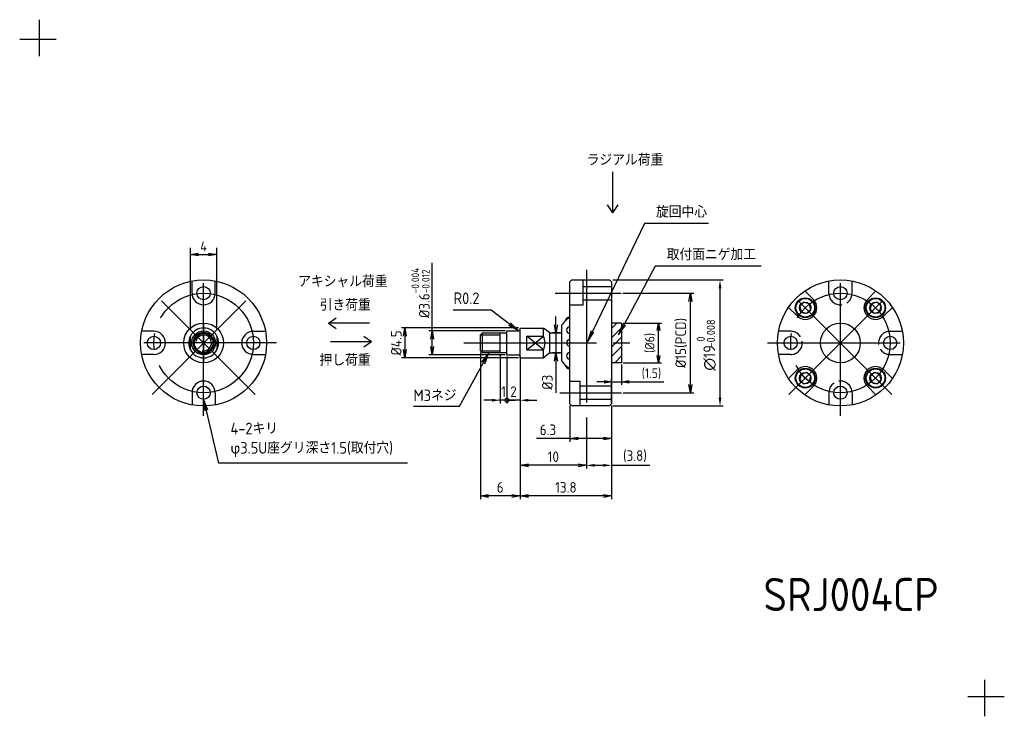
# Model space of a CAD drawing. Header units: millimetres. Extents: x 0 to 148, y 0 to 105.
import ezdxf
from ezdxf.enums import TextEntityAlignment as Align

# ---------------------------------------------------------------- set-up
doc = ezdxf.new("R2010")
doc.units = ezdxf.units.MM
doc.header["$LTSCALE"] = 2
for name, pattern in [('AM_ISO08W050', [18, 12, -1.5, 3, -1.5]), ('AM_ISO08W050x2', [9, 6, -0.75, 1.5, -0.75]), ('Amconstr', [9999, 9999, 0]), ('GEN3', [6.25, 5, -1.25]), ('GEN7', [13.75, 10, -1.25, 1.25, -1.25]), ('GEN7A', [6.875, 5, -0.625, 0.625, -0.625])]:
    doc.linetypes.add(name, pattern=pattern)
for name, color, linetype in [('0N', 7, 'Continuous'), ('3', 6, 'GEN3'), ('4', 3, 'Continuous'), ('5', 3, 'Continuous'), ('6', 2, 'Continuous'), ('7', 4, 'GEN7'), ('7A', 4, 'GEN7A'), ('8', 1, 'Continuous'), ('RAHM2', 1, 'Continuous')]:
    doc.layers.add(name, color=color, linetype=linetype)
for name, color, linetype, lineweight in [('AM_0N', 7, 'Continuous', 50), ('AM_4N', 3, 'Continuous', 25), ('AM_5', 3, 'Continuous', 25), ('AM_7N', 4, 'AM_ISO08W050', 25), ('AM_CL', 1, 'Amconstr', 25)]:
    doc.layers.add(name, color=color, linetype=linetype, lineweight=lineweight)
doc.styles.add('ACISOTS', font='isocp.shx', dxfattribs={"bigfont": 'extfont.shx'})
doc.styles.get("Standard").update_dxf_attribs({"font": 'ISOCP.SHX', "bigfont": 'EXTFONT.SHX'})
doc.dimstyles.new('AM_ISO$0', dxfattribs={"dimtxt": 3.5, "dimasz": 2.5, "dimexe": 1, "dimexo": 1, "dimgap": 1.5, "dimtad": 1, "dimdsep": 46, "dimtxsty": 'STANDARD', "dimcen": 0, "dimclrd": 256, "dimclre": 256, "dimclrt": 2, "dimadec": 0, "dimazin": 2, "dimtp": 0.1, "dimtm": 0.1, "dimtfac": 0.71, "dimtdec": 3, "dimtmove": 0, "dimatfit": 3, "dimfxl": 1, "dimlwd": -1, "dimlwe": -1, "dimarcsym": 0})
doc.dimstyles.new('GEN-ISO$0', dxfattribs={"dimtxt": 3.2, "dimasz": 2.5, "dimexe": 1, "dimexo": 0.5, "dimgap": 1, "dimtad": 1, "dimdsep": 46, "dimtxsty": 'STANDARD', "dimblk1": 'OPEN', "dimblk2": 'OPEN', "dimsah": 1, "dimcen": 0, "dimclrd": 256, "dimclre": 256, "dimclrt": 2, "dimadec": 0, "dimazin": 0, "dimtp": 0.1, "dimtm": 0.1, "dimtfac": 0.71, "dimtdec": 3, "dimtmove": 0, "dimatfit": 3, "dimldrblk": 'OPEN', "dimfxl": 1, "dimtzin": 0, "dimarcsym": 0})

# ---------------------------------------------------------------- blocks, each defined once
blk = doc.blocks.new('_OPEN')
at = {"color": 0, "linetype": 'ByBlock'}
for p, q in [((-1, 0.17), (0, 0)), ((0, 0), (-1, -0.17)), ((0, 0), (-1, 0))]:
    blk.add_line(p, q, dxfattribs=at)
blk = doc.blocks.new('*D37')
at = {"layer": '5', "lineweight": -2, "transparency": 16777216}
for p, q in [((90.99, 63.78), (101.65, 63.78)), ((101.15, 50.03), (101.15, 62.53)), ((91.03, 48.78), (101.65, 48.78))]:
    blk.add_line(p, q, dxfattribs=at)
at = {"layer": 'DEFPOINTS', "color": 0, "transparency": 16777216}
for p in [(90.74, 63.78), (101.15, 63.78), (90.78, 48.78)]:
    blk.add_point(p, dxfattribs=at)
at = {"layer": '5', "lineweight": -2, "transparency": 16777216, "xscale": 1.25, "yscale": 1.25, "zscale": 1.25}
for p, rotation in [((101.15, 63.78), 90), ((101.15, 48.78), 270)]:
    blk.add_blockref('_OPEN', p, dxfattribs=dict(at, rotation=rotation))
at = {"layer": '5', "color": 2, "transparency": 16777216, "insert": (99.77, 56.28), "char_height": 1.6, "attachment_point": 5, "rotation": 90}
blk.add_mtext('%%c15(PCD)', dxfattribs=at)
blk = doc.blocks.new('*D38')
at = {"layer": '5', "lineweight": -2, "transparency": 16777216}
for p, q in [((62.2, 58.08), (62.2, 68.34)), ((73.23, 58.08), (61.7, 58.08)), ((62.2, 55.73), (62.2, 56.83)), ((73.23, 54.48), (61.7, 54.48))]:
    blk.add_line(p, q, dxfattribs=at)
at = {"layer": 'DEFPOINTS', "color": 0, "transparency": 16777216}
for p in [(62.2, 58.08), (73.48, 58.08), (73.48, 54.48)]:
    blk.add_point(p, dxfattribs=at)
at = {"layer": '5', "lineweight": -2, "transparency": 16777216, "xscale": 1.25, "yscale": 1.25, "zscale": 1.25}
for p, rotation in [((62.2, 58.08), 90), ((62.2, 54.48), 270)]:
    blk.add_blockref('_OPEN', p, dxfattribs=dict(at, rotation=rotation))
at = {"layer": '5', "color": 2, "transparency": 16777216, "insert": (60.46, 63.83), "char_height": 1.6, "attachment_point": 5, "rotation": 90}
blk.add_mtext('%%c3.6{}{\\H0.71x;\\C3;\\S-0.004^ -0.012;}', dxfattribs=at)
blk = doc.blocks.new('*S6')
at = {"layer": '5', "color": 3}
for p, q in [((94.22, 74.29), (86.38, 58)), ((103.9, 74.29), (94.22, 74.29))]:
    blk.add_line(p, q, dxfattribs=at)
at = {"layer": '5', "color": 3, "linetype": 'Continuous'}
for p, q in [((86.17, 58.1), (85.62, 56.42)), ((86.38, 58), (85.62, 56.42)), ((85.62, 56.42), (86.59, 57.9))]:
    blk.add_line(p, q, dxfattribs=at)
at = {"layer": '5', "color": 2, "insert": (95.97, 75.16), "char_height": 1.75, "attachment_point": 7, "style": 'ACISOTS'}
blk.add_mtext('旋回中心', dxfattribs=at)
blk = doc.blocks.new('*S7')
at = {"layer": '5', "color": 3, "linetype": 'Continuous'}
for p, q in [((70.75, 54.79), (69.64, 53.4)), ((69.9, 53.25), (70.75, 54.79)), ((70.15, 53.11), (70.75, 54.79))]:
    blk.add_line(p, q, dxfattribs=at)
at = {"layer": '5', "color": 3}
for p, q in [((66.31, 46.75), (69.9, 53.25)), ((59.4, 46.75), (66.31, 46.75))]:
    blk.add_line(p, q, dxfattribs=at)
at = {"layer": '5', "color": 2, "insert": (59.4, 47.5), "char_height": 1.75, "attachment_point": 7, "style": 'ACISOTS'}
blk.add_mtext('M3ネジ', dxfattribs=at)
blk = doc.blocks.new('*D40')
at = {"layer": '5', "lineweight": -2, "transparency": 16777216}
for p, q in [((75.48, 53.78), (75.48, 32.71)), ((89.28, 46.83), (89.28, 32.71)), ((88.03, 33.21), (76.73, 33.21))]:
    blk.add_line(p, q, dxfattribs=at)
at = {"layer": 'DEFPOINTS', "color": 0, "transparency": 16777216}
for p in [(75.48, 54.03), (89.28, 47.08), (75.48, 33.21)]:
    blk.add_point(p, dxfattribs=at)
at = {"layer": '5', "lineweight": -2, "transparency": 16777216, "xscale": 1.25, "yscale": 1.25, "zscale": 1.25, "rotation": 180}
blk.add_blockref('_OPEN', (75.48, 33.21), dxfattribs=at)
at = {"layer": '5', "lineweight": -2, "transparency": 16777216, "xscale": 1.25, "yscale": 1.25, "zscale": 1.25}
blk.add_blockref('_OPEN', (89.28, 33.21), dxfattribs=at)
at = {"layer": '5', "color": 2, "transparency": 16777216, "insert": (82.38, 34.51), "char_height": 1.6, "attachment_point": 5}
blk.add_mtext('13.8', dxfattribs=at)
blk = doc.blocks.new('*D41')
at = {"layer": '5', "lineweight": -2, "transparency": 16777216}
for p, q in [((69.48, 54.83), (69.48, 32.71)), ((75.48, 53.78), (75.48, 32.71)), ((74.23, 33.21), (70.73, 33.21))]:
    blk.add_line(p, q, dxfattribs=at)
at = {"layer": 'DEFPOINTS', "color": 0, "transparency": 16777216}
for p in [(69.48, 55.08), (75.48, 54.03), (69.48, 33.21)]:
    blk.add_point(p, dxfattribs=at)
at = {"layer": '5', "lineweight": -2, "transparency": 16777216, "xscale": 1.25, "yscale": 1.25, "zscale": 1.25, "rotation": 180}
blk.add_blockref('_OPEN', (69.48, 33.21), dxfattribs=at)
at = {"layer": '5', "lineweight": -2, "transparency": 16777216, "xscale": 1.25, "yscale": 1.25, "zscale": 1.25}
blk.add_blockref('_OPEN', (75.48, 33.21), dxfattribs=at)
at = {"layer": '5', "color": 2, "transparency": 16777216, "insert": (72.48, 34.51), "char_height": 1.6, "attachment_point": 5}
blk.add_mtext('6', dxfattribs=at)
blk = doc.blocks.new('*U11')
at = {"layer": 'AM_0N'}
blk.add_circle((27.74, 56.28), 1.5, dxfattribs=at)
at = {"layer": 'AM_4N'}
blk.add_arc((27.74, 56.28), 1.19, 260, 170, dxfattribs=at)
at = {"layer": 'AM_7N', "linetype": 'AM_ISO08W050x2'}
for p, q in [((27.74, 59.28), (27.74, 53.28)), ((30.74, 56.28), (24.74, 56.28))]:
    blk.add_line(p, q, dxfattribs=at)
blk = doc.blocks.new('*D42')
at = {"layer": '5', "lineweight": -2, "transparency": 16777216}
for p, q in [((90.78, 53.05), (90.78, 49.96)), ((89.28, 47.3), (89.28, 50.86)), ((88.16, 50.41), (87.03, 50.41)), ((89.28, 50.41), (90.78, 50.41)), ((91.91, 50.41), (97.17, 50.41))]:
    blk.add_line(p, q, dxfattribs=at)
at = {"layer": 'DEFPOINTS', "color": 0, "transparency": 16777216}
for p in [(90.78, 53.28), (90.78, 50.41), (89.28, 47.08)]:
    blk.add_point(p, dxfattribs=at)
at = {"layer": '5', "lineweight": -2, "transparency": 16777216, "xscale": 1.125, "yscale": 1.125, "zscale": 1.125}
blk.add_blockref('_OPEN', (89.28, 50.41), dxfattribs=at)
at = {"layer": '5', "lineweight": -2, "transparency": 16777216, "xscale": 1.125, "yscale": 1.125, "zscale": 1.125, "rotation": 180}
blk.add_blockref('_OPEN', (90.78, 50.41), dxfattribs=at)
at = {"layer": '5', "color": 2, "transparency": 16777216, "insert": (95.28, 51.65), "char_height": 1.44, "attachment_point": 5}
blk.add_mtext('(1.5)', dxfattribs=at)
blk = doc.blocks.new('*D43')
at = {"layer": '5', "lineweight": -2, "transparency": 16777216}
for p, q in [((91.01, 59.28), (96.78, 59.28)), ((96.33, 54.4), (96.33, 58.15)), ((91.01, 53.28), (96.78, 53.28))]:
    blk.add_line(p, q, dxfattribs=at)
at = {"layer": 'DEFPOINTS', "color": 0, "transparency": 16777216}
for p in [(90.78, 59.28), (96.33, 59.28), (90.78, 53.28)]:
    blk.add_point(p, dxfattribs=at)
at = {"layer": '5', "lineweight": -2, "transparency": 16777216, "xscale": 1.125, "yscale": 1.125, "zscale": 1.125}
for p, rotation in [((96.33, 59.28), 90), ((96.33, 53.28), 270)]:
    blk.add_blockref('_OPEN', p, dxfattribs=dict(at, rotation=rotation))
at = {"layer": '5', "color": 2, "transparency": 16777216, "insert": (95.09, 56.28), "char_height": 1.44, "attachment_point": 5, "rotation": 90}
blk.add_mtext('(%%c6)', dxfattribs=at)
blk = doc.blocks.new('*D35')
at = {"layer": '5', "lineweight": -2, "transparency": 16777216}
for p, q in [((75.23, 58.53), (57.59, 58.53)), ((58.09, 57.28), (58.09, 55.28)), ((75.23, 54.03), (57.59, 54.03))]:
    blk.add_line(p, q, dxfattribs=at)
at = {"layer": 'DEFPOINTS', "color": 0, "transparency": 16777216}
for p in [(75.48, 58.53), (58.09, 54.03), (75.48, 54.03)]:
    blk.add_point(p, dxfattribs=at)
at = {"layer": '5', "lineweight": -2, "transparency": 16777216, "xscale": 1.25, "yscale": 1.25, "zscale": 1.25}
for p, rotation in [((58.09, 58.53), 90), ((58.09, 54.03), 270)]:
    blk.add_blockref('_OPEN', p, dxfattribs=dict(at, rotation=rotation))
at = {"layer": '5', "color": 2, "transparency": 16777216, "insert": (56.79, 56.28), "char_height": 1.6, "attachment_point": 5, "rotation": 90}
blk.add_mtext('%%c4.5', dxfattribs=at)
blk = doc.blocks.new('*D36')
at = {"layer": '5', "lineweight": -2, "transparency": 16777216}
for p, q in [((80.88, 59.03), (80.88, 60.28)), ((81.53, 57.78), (80.38, 57.78)), ((80.88, 57.78), (80.88, 54.78)), ((81.53, 54.78), (80.38, 54.78)), ((80.88, 53.53), (80.88, 48.78))]:
    blk.add_line(p, q, dxfattribs=at)
at = {"layer": 'DEFPOINTS', "color": 0, "transparency": 16777216}
for p in [(81.78, 57.78), (80.88, 54.78), (81.78, 54.78)]:
    blk.add_point(p, dxfattribs=at)
at = {"layer": '5', "lineweight": -2, "transparency": 16777216, "xscale": 1.25, "yscale": 1.25, "zscale": 1.25}
for p, rotation in [((80.88, 57.78), 270), ((80.88, 54.78), 90)]:
    blk.add_blockref('_OPEN', p, dxfattribs=dict(at, rotation=rotation))
at = {"layer": '5', "color": 2, "transparency": 16777216, "insert": (79.58, 50.35), "char_height": 1.6, "attachment_point": 5, "rotation": 90}
blk.add_mtext('%%c3', dxfattribs=at)
blk = doc.blocks.new('_DotSmall')
at = {"color": 0, "linetype": 'ByBlock', "const_width": 0.5}
blk.add_lwpolyline([(-0.0625, 0, 1), (0.0625, 0, 1)], format="xyb", close=True, dxfattribs=at)
blk = doc.blocks.new('*D44')
at = {"layer": '5', "lineweight": -2, "transparency": 16777216}
for p, q in [((73.48, 54.23), (73.48, 47.14)), ((75.48, 54.23), (75.48, 47.14)), ((73.48, 47.64), (72.23, 47.64)), ((75.48, 47.64), (73.48, 47.64)), ((76.73, 47.64), (77.98, 47.64))]:
    blk.add_line(p, q, dxfattribs=at)
at = {"layer": '5', "transparency": 16777216}
blk.add_solid([(76.73, 47.85), (76.73, 47.43), (75.48, 47.64)], dxfattribs=at)
at = {"layer": 'DEFPOINTS', "color": 0, "transparency": 16777216}
for p in [(73.48, 54.48), (75.48, 54.48), (73.48, 47.64)]:
    blk.add_point(p, dxfattribs=at)
at = {"layer": '5', "lineweight": -2, "transparency": 16777216, "xscale": 1.25, "yscale": 1.25, "zscale": 1.25}
blk.add_blockref('_DotSmall', (73.48, 47.64), dxfattribs=at)
at = {"layer": '5', "color": 2, "transparency": 16777216, "insert": (74.48, 48.94), "char_height": 1.6, "attachment_point": 5}
blk.add_mtext('2', dxfattribs=at)
blk = doc.blocks.new('*D45')
at = {"layer": '5', "lineweight": -2, "transparency": 16777216}
for p, q in [((82.98, 46.83), (82.98, 41.38)), ((89.28, 46.83), (89.28, 41.38)), ((82.98, 41.88), (77.96, 41.88)), ((88.03, 41.88), (84.23, 41.88))]:
    blk.add_line(p, q, dxfattribs=at)
at = {"layer": 'DEFPOINTS', "color": 0, "transparency": 16777216}
for p in [(82.98, 47.08), (89.28, 47.08), (89.28, 41.88)]:
    blk.add_point(p, dxfattribs=at)
at = {"layer": '5', "lineweight": -2, "transparency": 16777216, "xscale": 1.25, "yscale": 1.25, "zscale": 1.25, "rotation": 180}
blk.add_blockref('_OPEN', (82.98, 41.88), dxfattribs=at)
at = {"layer": '5', "lineweight": -2, "transparency": 16777216, "xscale": 1.25, "yscale": 1.25, "zscale": 1.25}
blk.add_blockref('_OPEN', (89.28, 41.88), dxfattribs=at)
at = {"layer": '5', "color": 2, "transparency": 16777216, "insert": (79.67, 43.18), "char_height": 1.6, "attachment_point": 5}
blk.add_mtext('6.3', dxfattribs=at)
blk = doc.blocks.new('*S8')
at = {"layer": '5', "color": 3}
for p, q in [((95.83, 67.86), (91.15, 59.05)), ((111.82, 67.86), (95.83, 67.86))]:
    blk.add_line(p, q, dxfattribs=at)
at = {"layer": '5', "color": 3, "linetype": 'Continuous'}
for p, q in [((90.94, 59.15), (90.33, 57.5)), ((91.15, 59.05), (90.33, 57.5)), ((90.33, 57.5), (91.35, 58.94))]:
    blk.add_line(p, q, dxfattribs=at)
at = {"layer": '5', "color": 2, "insert": (97.58, 68.74), "char_height": 1.75, "attachment_point": 7, "style": 'ACISOTS'}
blk.add_mtext('取付面ニゲ加工', dxfattribs=at)
blk = doc.blocks.new('*D46')
at = {"layer": '5', "lineweight": -2, "transparency": 16777216}
for p, q in [((72.48, 54.53), (72.48, 47.14)), ((73.48, 54.23), (73.48, 47.14)), ((71.23, 47.64), (69.98, 47.64)), ((73.48, 47.64), (72.48, 47.64)), ((73.48, 47.64), (74.73, 47.64))]:
    blk.add_line(p, q, dxfattribs=at)
at = {"layer": '5', "transparency": 16777216}
blk.add_solid([(71.23, 47.85), (71.23, 47.43), (72.48, 47.64)], dxfattribs=at)
at = {"layer": 'DEFPOINTS', "color": 0, "transparency": 16777216}
for p in [(72.48, 54.78), (73.48, 54.48), (72.48, 47.64)]:
    blk.add_point(p, dxfattribs=at)
at = {"layer": '5', "color": 2, "transparency": 16777216, "insert": (72.98, 48.94), "char_height": 1.6, "attachment_point": 5}
blk.add_mtext('1', dxfattribs=at)
blk = doc.blocks.new('_None')
blk = doc.blocks.new('*D47')
at = {"layer": '5', "lineweight": -2, "transparency": 16777216}
for p, q in [((89.28, 46.83), (89.28, 37.33)), ((85.48, 45.03), (85.48, 37.33)), ((86.73, 37.83), (88.03, 37.83)), ((89.28, 37.83), (95.05, 37.83))]:
    blk.add_line(p, q, dxfattribs=at)
at = {"layer": '5', "transparency": 16777216}
for points in [[(86.73, 38.04), (86.73, 37.62), (85.48, 37.83)], [(88.03, 38.04), (88.03, 37.62), (89.28, 37.83)]]:
    blk.add_solid(points, dxfattribs=at)
at = {"layer": 'DEFPOINTS', "color": 0, "transparency": 16777216}
for p in [(89.28, 47.08), (85.48, 45.28), (89.28, 37.83)]:
    blk.add_point(p, dxfattribs=at)
at = {"layer": '5', "color": 2, "transparency": 16777216, "insert": (92.79, 39.21), "char_height": 1.6, "attachment_point": 5}
blk.add_mtext('(3.8)', dxfattribs=at)
blk = doc.blocks.new('*D48')
at = {"layer": '5', "lineweight": -2, "transparency": 16777216}
for p, q in [((75.48, 53.78), (75.48, 37.33)), ((85.48, 45.03), (85.48, 37.33)), ((84.23, 37.83), (76.73, 37.83))]:
    blk.add_line(p, q, dxfattribs=at)
at = {"layer": 'DEFPOINTS', "color": 0, "transparency": 16777216}
for p in [(75.48, 54.03), (85.48, 45.28), (75.48, 37.83)]:
    blk.add_point(p, dxfattribs=at)
at = {"layer": '5', "lineweight": -2, "transparency": 16777216, "xscale": 1.25, "yscale": 1.25, "zscale": 1.25, "rotation": 180}
blk.add_blockref('_OPEN', (75.48, 37.83), dxfattribs=at)
at = {"layer": '5', "lineweight": -2, "transparency": 16777216, "xscale": 1.25, "yscale": 1.25, "zscale": 1.25}
blk.add_blockref('_OPEN', (85.48, 37.83), dxfattribs=at)
at = {"layer": '5', "color": 2, "transparency": 16777216, "insert": (80.48, 39.13), "char_height": 1.6, "attachment_point": 5}
blk.add_mtext('10', dxfattribs=at)
blk = doc.blocks.new('*S9')
at = {"layer": 'AM_5', "color": 3}
for p, q in [((65.39, 61.26), (71.09, 61.26)), ((71.09, 61.26), (73.88, 59.14))]:
    blk.add_line(p, q, dxfattribs=at)
at = {"layer": 'AM_5', "color": 3, "linetype": 'Continuous'}
for p, q in [((73.74, 58.96), (75.27, 58.08)), ((73.88, 59.14), (75.27, 58.08)), ((75.27, 58.08), (74.02, 59.32))]:
    blk.add_line(p, q, dxfattribs=at)
at = {"layer": 'AM_5', "color": 2, "insert": (69.34, 62.14), "char_height": 1.75, "attachment_point": 9, "style": 'ACISOTS'}
blk.add_mtext('R0.2', dxfattribs=at)
blk = doc.blocks.new('*D39')
at = {"layer": '5', "transparency": 16777216}
for p, q in [((25.74, 58.31), (25.74, 70.6)), ((29.74, 58.31), (29.74, 70.6)), ((26.99, 69.6), (28.49, 69.6))]:
    blk.add_line(p, q, dxfattribs=at)
at = {"layer": 'DEFPOINTS', "color": 0, "transparency": 16777216}
for p in [(29.74, 69.6), (25.74, 57.31), (29.74, 57.31)]:
    blk.add_point(p, dxfattribs=at)
at = {"layer": '5', "transparency": 16777216, "xscale": 1.25, "yscale": 1.25, "zscale": 1.25, "rotation": 180}
blk.add_blockref('_OPEN', (25.74, 69.6), dxfattribs=at)
at = {"layer": '5', "transparency": 16777216, "xscale": 1.25, "yscale": 1.25, "zscale": 1.25}
blk.add_blockref('_OPEN', (29.74, 69.6), dxfattribs=at)
at = {"layer": '5', "color": 2, "transparency": 16777216, "insert": (27.74, 70.85), "char_height": 1.5, "attachment_point": 5}
blk.add_mtext('4', dxfattribs=at)
blk = doc.blocks.new('*S10')
at = {"layer": 'AM_5', "color": 3, "linetype": 'Continuous'}
for p, q in [((28.15, 46.08), (27.74, 47.78)), ((28.37, 46.13), (27.74, 47.78)), ((27.74, 47.78), (27.92, 46.02))]:
    blk.add_line(p, q, dxfattribs=at)
at = {"layer": 'AM_5', "color": 3}
for p, q in [((30.04, 38.18), (28.15, 46.08)), ((58.48, 38.18), (30.04, 38.18))]:
    blk.add_line(p, q, dxfattribs=at)
at = {"layer": 'AM_5', "color": 2, "insert": (31.79, 39.06), "char_height": 1.75, "attachment_point": 7, "style": 'ACISOTS'}
blk.add_mtext('4-2キリ\\Pφ3.5U座グリ深さ1.5(取付穴)', dxfattribs=at)

msp = doc.modelspace()

# ---------------------------------------------------------------- hatches: boundary and pattern name
at = {"layer": '8'}
h = msp.add_hatch(dxfattribs=at)
h.set_pattern_fill('_U', color=256, angle=45, style=0, pattern_type=0)
h.set_pattern_definition([(45, (-121.9925, -5.7206), (-0.707107, 0.707107), [])])
h.paths.add_polyline_path([(89.28, 59.278), (89.28, 53.278), (90.78, 53.278), (90.78, 59.278)])

# ---------------------------------------------------------------- linework, layer by layer
at = {"ltscale": 0.3}
for p, q in [((25.991, 63.778), (25.991, 65.616)), ((29.491, 63.778), (29.491, 65.616)), ((20.241, 58.028), (18.404, 58.028)), ((35.241, 58.028), (37.079, 58.028)), ((20.241, 54.528), (18.404, 54.528)), ((35.241, 54.528), (37.079, 54.528)), ((25.991, 48.778), (25.991, 46.941)), ((29.491, 48.778), (29.491, 46.941))]:
    msp.add_line(p, q, dxfattribs=at)
for p, q in [((119.716, 62.819), (118.417, 64.118)), ((127.848, 62.819), (129.147, 64.118)), ((117.241, 60.344), (115.942, 61.643)), ((130.322, 60.344), (131.622, 61.643)), ((73.48, 58.078), (75.28, 58.078)), ((73.48, 54.478), (73.48, 58.078)), ((75.48, 54.028), (75.48, 58.528)), ((75.48, 58.528), (78.98, 58.528)), ((79.98, 57.778), (78.98, 58.528)), ((78.98, 57.309), (78.98, 58.528)), ((81.777, 53.548), (81.777, 59.008)), ((69.78, 54.778), (69.78, 57.778)), ((72.48, 54.778), (72.48, 57.778)), ((76.48, 57.309), (78.98, 57.309)), ((76.48, 55.247), (76.48, 57.309)), ((79.98, 57.778), (81.777, 57.778)), ((79.98, 54.778), (79.98, 57.778)), ((76.48, 55.247), (78.98, 55.247)), ((78.98, 54.028), (78.98, 55.247)), ((73.48, 54.478), (75.28, 54.478)), ((75.48, 54.028), (78.98, 54.028)), ((79.98, 54.778), (78.98, 54.028)), ((79.98, 54.778), (81.777, 54.778)), ((117.241, 52.212), (115.942, 50.913)), ((130.322, 52.212), (131.622, 50.913)), ((119.716, 49.737), (118.417, 48.438)), ((127.848, 49.737), (129.147, 48.438))]:
    msp.add_line(p, q)
for points in [[(82.98, 47.078), (82.98, 65.478), (83.28, 65.778), (88.98, 65.778), (89.28, 65.478), (89.28, 47.078)], [(73.48, 54.778), (69.78, 54.778), (69.48, 55.078), (69.48, 57.478), (69.78, 57.778), (73.48, 57.778)], [(89.28, 47.966), (89.28, 47.078), (88.98, 46.778), (83.28, 46.778), (82.98, 47.078), (82.98, 47.966)]]:
    msp.add_lwpolyline(points)
for centre, radius in [((27.741, 56.278), 9.5), ((123.782, 56.278), 9.5), ((27.741, 63.778), 1), ((123.782, 63.778), 1), ((27.741, 56.278), 3), ((27.741, 56.278), 1.8), ((123.782, 56.278), 3), ((20.241, 56.278), 1), ((35.241, 56.278), 1), ((116.282, 56.278), 1), ((131.282, 56.278), 1), ((27.741, 48.778), 1), ((123.782, 48.778), 1)]:
    msp.add_circle(centre, radius)
for centre, start, end in [((27.741, 63.778), 180, 0), ((20.241, 56.278), 270, 90), ((35.241, 56.278), 90, 270), ((27.741, 48.778), 0, 180)]:
    msp.add_arc(centre, 1.75, start, end, dxfattribs=at)
for centre, radius, start, end in [((118.478, 61.581), 1.75, 225, 45), ((129.085, 61.581), 1.75, 135, 315), ((85.48, 56.278), 4.6, 122.92073, 143.6), ((82.982, 59.362), 0.794, 90.17213, 169.66594), ((27.741, 56.278), 2.25, 27.26604, 152.73396), ((75.28, 58.278), 0.2, 270, 0), ((82.98, 58.218), 0.5, 90, 270), ((27.741, 56.278), 2.25, 152.73396, 207.26604), ((27.741, 56.278), 2.25, 332.73396, 27.26604), ((76.98, 56.278), 2.25, 332.73396, 27.26604), ((82.98, 56.278), 0.5, 90, 270), ((27.741, 56.278), 2.25, 207.26604, 332.73396), ((75.28, 54.278), 0.2, 0, 90), ((85.48, 56.278), 4.6, 216.4, 237.07927), ((82.98, 54.338), 0.5, 90, 270), ((82.982, 53.194), 0.794, 190.33406, 269.82787), ((118.478, 50.975), 1.75, 315, 135), ((129.085, 50.975), 1.75, 45, 225)]:
    msp.add_arc(centre, radius, start, end)
at = {"layer": '0N'}
for p, q in [((118.254, 62.418), (117.642, 61.806)), ((119.091, 62.194), (118.254, 62.418)), ((129.309, 62.418), (128.473, 62.194)), ((129.922, 61.806), (129.309, 62.418)), ((117.642, 61.806), (117.866, 60.969)), ((117.866, 60.969), (118.703, 60.745)), ((118.703, 60.745), (119.315, 61.357)), ((119.315, 61.357), (119.091, 62.194)), ((128.473, 62.194), (128.249, 61.357)), ((128.249, 61.357), (128.861, 60.745)), ((128.861, 60.745), (129.697, 60.969)), ((129.697, 60.969), (129.922, 61.806)), ((117.866, 51.587), (117.642, 50.751)), ((117.642, 50.751), (118.254, 50.138)), ((118.703, 51.811), (117.866, 51.587)), ((119.315, 51.199), (118.703, 51.811)), ((119.091, 50.362), (119.315, 51.199)), ((128.861, 51.811), (128.249, 51.199)), ((128.249, 51.199), (128.473, 50.362)), ((129.697, 51.587), (128.861, 51.811)), ((129.309, 50.138), (129.922, 50.751)), ((129.922, 50.751), (129.697, 51.587)), ((118.254, 50.138), (119.091, 50.362)), ((128.473, 50.362), (129.309, 50.138))]:
    msp.add_line(p, q, dxfattribs=at)
for centre in [(118.478, 61.581), (129.085, 61.581), (118.478, 50.975), (129.085, 50.975)]:
    msp.add_circle(centre, 1.5, dxfattribs=at)
at = {"layer": '3', "ltscale": 0.3}
for p, q in [((122.032, 63.778), (122.032, 65.616)), ((125.532, 63.778), (125.532, 65.616)), ((116.282, 58.028), (114.444, 58.028)), ((131.282, 58.028), (133.119, 58.028)), ((116.282, 54.528), (114.444, 54.528)), ((131.282, 54.528), (133.119, 54.528)), ((122.032, 48.778), (122.032, 46.941)), ((125.532, 48.778), (125.532, 46.941))]:
    msp.add_line(p, q, dxfattribs=at)
at = {"layer": '3'}
for p, q in [((84.98, 64.778), (89.28, 64.778)), ((84.98, 62.778), (89.28, 62.778)), ((25.741, 55.247), (25.741, 57.309)), ((29.741, 57.309), (29.741, 55.247)), ((82.98, 50.528), (84.48, 50.528)), ((84.48, 50.528), (84.48, 46.778)), ((89.28, 49.778), (84.48, 49.778)), ((84.48, 47.778), (89.28, 47.778))]:
    msp.add_line(p, q, dxfattribs=at)
msp.add_lwpolyline([(82.98, 62.028), (84.98, 62.028), (84.98, 65.778)], dxfattribs=at)
at = {"layer": '3', "ltscale": 0.3}
for centre, start, end in [((123.782, 63.778), 180, 0), ((116.282, 56.278), 270, 90), ((131.282, 56.278), 90, 270), ((123.782, 48.778), 0, 180)]:
    msp.add_arc(centre, 1.75, start, end, dxfattribs=at)
at = {"layer": '4'}
for p, q in [((69.48, 57.478), (72.48, 57.478)), ((76.48, 55.247), (78.98, 57.309)), ((78.98, 55.247), (76.48, 57.309)), ((69.48, 55.078), (72.48, 55.078))]:
    msp.add_line(p, q, dxfattribs=at)
at = {"layer": '5'}
for p, q in [((89.48, 65.778), (106.121, 65.778)), ((105.621, 48.028), (105.621, 64.528)), ((90.78, 59.278), (89.28, 59.278)), ((90.78, 59.278), (90.78, 53.278)), ((90.78, 53.278), (89.28, 53.278)), ((89.48, 46.778), (106.121, 46.778))]:
    msp.add_line(p, q, dxfattribs=at)
for points in [[(105.413, 64.528), (105.829, 64.528), (105.621, 65.778)], [(105.413, 48.028), (105.829, 48.028), (105.621, 46.778)]]:
    msp.add_solid(points, dxfattribs=at)
at = {"layer": '7'}
for p, q in [((89.455, 75.885), (89.455, 82.09)), ((89.455, 75.885), (88.657, 77.071)), ((89.455, 75.885), (90.254, 77.071)), ((27.741, 45.278), (27.741, 67.278)), ((85.48, 67.278), (85.48, 45.278)), ((123.782, 45.278), (123.782, 67.278)), ((35.519, 48.5), (19.963, 64.056)), ((19.963, 48.5), (35.519, 64.056)), ((116.004, 48.5), (131.56, 64.056)), ((131.56, 48.5), (116.004, 64.056)), ((80.761, 63.778), (90.737, 63.778)), ((46.554, 59.277), (47.74, 60.076)), ((52.759, 59.277), (46.554, 59.277)), ((46.554, 59.277), (47.74, 58.479)), ((53.066, 56.432), (46.861, 56.432)), ((53.066, 56.432), (51.88, 57.23)), ((53.066, 56.432), (51.88, 55.633)), ((38.741, 56.278), (16.741, 56.278)), ((67.001, 56.278), (92.731, 56.278)), ((112.782, 56.278), (134.782, 56.278))]:
    msp.add_line(p, q, dxfattribs=at)
for centre in [(27.741, 56.278), (123.782, 56.278)]:
    msp.add_circle(centre, 7.5, dxfattribs=at)
at = {"layer": '7A'}
msp.add_line((81.48, 48.778), (90.78, 48.778), dxfattribs=at)
at = {"layer": 'AM_CL'}
for p, q in [((3, 99.5), (3, 105)), ((5.5, 102), (0, 102)), ((145.5, 5.5), (145.5, 0)), ((143, 3), (148.5, 3))]:
    msp.add_line(p, q, dxfattribs=at)
at = {"layer": 'DEFPOINTS', "color": 0, "linetype": 'ByBlock'}
msp.add_point((85.48, 43.792), dxfattribs=at)
at = {"layer": 'RAHM2'}
for centre, radius in [((118.478, 61.581), 1.4), ((118.478, 61.581), 0.866), ((129.085, 61.581), 1.4), ((129.085, 61.581), 0.866), ((118.478, 50.975), 1.4), ((129.085, 50.975), 1.4), ((118.478, 50.975), 0.866), ((129.085, 50.975), 0.866)]:
    msp.add_circle(centre, radius, dxfattribs=at)

# ---------------------------------------------------------------- block references
at = {"layer": '0N'}
msp.add_blockref('*U11', (0, 0), dxfattribs=at)
at = {"layer": '5'}
for name in ['*S6', '*S8', '*S7']:
    msp.add_blockref(name, (0, 0), dxfattribs=at)
at = {"layer": 'AM_5'}
for name in ['*S9', '*S10']:
    msp.add_blockref(name, (0, 0), dxfattribs=at)

# ---------------------------------------------------------------- texts
at = {"layer": '5', "color": 3}
for s, p in [('-0.008', (104.871, 55.595)), (' 0', (103.338, 55.782))]:
    msp.add_text(s, height=1.2425, rotation=90, dxfattribs=at).set_placement(p)
at = {"layer": '5', "color": 2}
msp.add_text('∅19', height=1.75, rotation=90, dxfattribs=at).set_placement((104.871, 52.1))
at = {"layer": '6'}
msp.add_text('SRJ004CP', height=5, dxfattribs=at).set_placement((125.391, 15.856), align=Align.CENTER)
at = {"layer": '7', "char_height": 1.75, "attachment_point": 7, "style": 'ACISOTS'}
for s, insert in [('ラジアル荷重', (85.512, 83.002)), ('アキシャル荷重', (42.002, 64.657)), ('引き荷重', (45.254, 61.132)), ('押し荷重', (45.219, 52.827))]:
    msp.add_mtext(s, dxfattribs=dict(at, insert=insert))

# ---------------------------------------------------------------- dimensions: what is measured, and where the dimension line sits
at = {"layer": '5'}
dim = msp.add_linear_dim(base=(62.202, 58.078), p1=(73.48, 54.478), p2=(73.48, 58.078), angle=90, text='%%c<>{}{\\H0.71x;\\C3;\\S-0.004^ -0.012;}', dimstyle='GEN-ISO$0', override={"dimscale": 0.5}, dxfattribs=at)
dim.commit()
dim.dimension.update_dxf_attribs({"geometry": '*D38', "text_midpoint": (60.461, 63.833)})
for base, p1, p2, dimstyle, override, picture, middle in [((29.741, 69.597), (25.741, 57.309), (29.741, 57.309), 'AM_ISO$0', {"dimtxt": 1.5, "dimasz": 1.25, "dimgap": 0.5, "dimblk1": 'OPEN', "dimblk2": 'OPEN', "dimsah": 1, "dimtp": -0.05, "dimtm": 0.2}, '*D39', (27.741, 70.847)), ((69.48, 33.206), (75.48, 54.028), (69.48, 55.078), 'GEN-ISO$0', {"dimscale": 0.5}, '*D41', (72.48, 34.506)), ((75.48, 33.206), (89.28, 47.078), (75.48, 54.028), 'GEN-ISO$0', {"dimscale": 0.5}, '*D40', (82.38, 34.506)), ((75.48, 37.83), (85.48, 45.278), (75.48, 54.028), 'GEN-ISO$0', {"dimscale": 0.5}, '*D48', (80.48, 39.13))]:
    dim = msp.add_linear_dim(base=base, p1=p1, p2=p2, dimstyle=dimstyle, override=override, dxfattribs=at)
    dim.commit()
    dim.dimension.update_dxf_attribs({"geometry": picture, "text_midpoint": middle})
for base, p1, p2, angle, text, override, picture, middle in [((101.148, 63.778), (90.78, 48.778), (90.737, 63.778), 90, '%%c<>(PCD)', {"dimscale": 0.5}, '*D37', (101.148, 56.278)), ((80.879, 54.778), (81.777, 57.778), (81.777, 54.778), 270, '%%c<>', {"dimscale": 0.5}, '*D36', (80.879, 50.35)), ((58.086, 54.028), (75.48, 58.528), (75.48, 54.028), 270, '%%c<>', {"dimscale": 0.5}, '*D35', (58.086, 56.278)), ((96.333, 59.278), (90.78, 53.278), (90.78, 59.278), 90, '(%%c<>)', {"dimscale": 0.45}, '*D43', (96.333, 56.278))]:
    dim = msp.add_linear_dim(base=base, p1=p1, p2=p2, angle=angle, text=text, dimstyle='GEN-ISO$0', override=override, dxfattribs=at)
    dim.commit()
    dim.dimension.update_dxf_attribs({"geometry": picture, "text_midpoint": middle, "dimtype": 160})
for base, p1, p2, override, picture, middle in [((72.48, 47.641), (73.48, 54.478), (72.48, 54.778), {"dimscale": 0.5, "dimblk1": 'None', "dimsah": 1}, '*D46', (72.98, 47.641)), ((73.48, 47.641), (75.48, 54.478), (73.48, 54.478), {"dimscale": 0.5, "dimblk2": 'DotSmall', "dimsah": 1}, '*D44', (74.48, 47.641)), ((89.28, 41.883), (82.98, 47.078), (89.28, 47.078), {"dimscale": 0.5}, '*D45', (79.666, 41.883))]:
    dim = msp.add_linear_dim(base=base, p1=p1, p2=p2, dimstyle='GEN-ISO$0', override=override, dxfattribs=at)
    dim.commit()
    dim.dimension.update_dxf_attribs({"geometry": picture, "text_midpoint": middle, "dimtype": 160})
dim = msp.add_linear_dim(base=(90.78, 50.41), p1=(89.28, 47.078), p2=(90.78, 53.278), text='(<>)', dimstyle='GEN-ISO$0', override={"dimscale": 0.45}, dxfattribs=at)
dim.commit()
dim.dimension.update_dxf_attribs({"geometry": '*D42', "text_midpoint": (95.279, 50.41), "dimtype": 160})
dim = msp.add_linear_dim(base=(89.28, 37.83), p1=(85.48, 45.278), p2=(89.28, 47.078), text='(<>)', dimstyle='GEN-ISO$0', override={"dimscale": 0.5}, dxfattribs=at)
dim.commit()
dim.dimension.update_dxf_attribs({"geometry": '*D47', "text_midpoint": (92.789, 39.21)})

doc.saveas('drawing.dxf')
